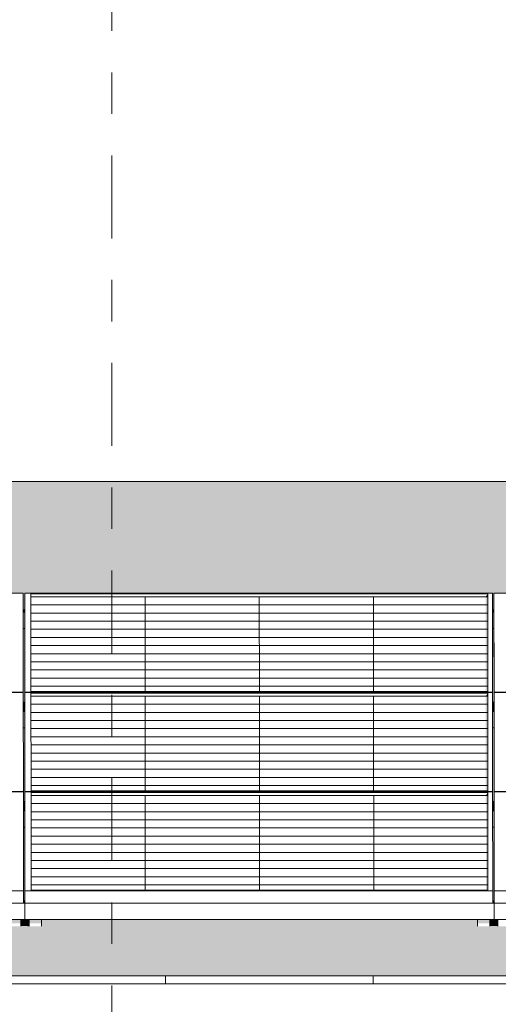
# Model space of a CAD drawing. Header units: metres. Extents: x -111 to -1, y -8 to 26.
# Tile 55 of 209: x -42.97 to -41.82, y 5.95 to 8.33. Entities that reach past the tile are written whole.
import ezdxf
from ezdxf.enums import TextEntityAlignment as Align

# ---------------------------------------------------------------- set-up
doc = ezdxf.new("R2010")
doc.units = ezdxf.units.M
doc.header["$MEASUREMENT"] = 0
doc.linetypes.add('Raster', pattern=[0.4, 0.2, -0.1, 0, -0.1])
for name, color, linetype in [('30 Dachaufbau', 7, 'Continuous'), ('70 PV-Anlage', 7, 'Continuous'), ('90 Achsraster', 7, 'Continuous'), ('94 Genehmigungsplanung Bemaßung', 7, 'Continuous')]:
    doc.layers.add(name, color=color, linetype=linetype)
doc.styles.add('ERSTELLTER_STIL_1', font='arial.ttf')
doc.styles.add('ERSTELLTER_STIL_2', font='arial.ttf')
doc.dimstyles.new('ERSTELLTER_STIL__1', dxfattribs={"dimtxt": 0.25, "dimasz": 0.19, "dimexe": 0.18, "dimexo": 0.1, "dimgap": 0, "dimtad": 1, "dimtih": 1, "dimtoh": 1, "dimzin": 0, "dimdsep": 46, "dimtxsty": 'ERSTELLTER_STIL_2', "dimblk": 'ARROWHEAD_6', "dimblk1": 'ARROWHEAD_6', "dimblk2": 'ARROWHEAD_6', "dimcen": 0.09, "dimclrd": 7, "dimclre": 7, "dimclrt": 7, "dimazin": 0, "dimtfac": 1, "dimtdec": 4, "dimtmove": 0, "dimatfit": 3, "dimfxl": 1, "dimtolj": 1, "dimtzin": 0, "dimarcsym": 0})

# ---------------------------------------------------------------- blocks, each defined once
blk = doc.blocks.new('*X3', base_point=(-27236.1321, 0))
at = {"layer": '30 Dachaufbau', "color": 7, "linetype": 'Continuous', "lineweight": 13}
for p, q in [((-42.6225, 6.0035), (-42.6225, 6.0233)), ((-42.6225, 6.0035), (-42.6225, 6.0233)), ((-42.1225, 6.0035), (-42.1225, 6.0233)), ((-42.1225, 6.0035), (-42.1225, 6.0233))]:
    blk.add_line(p, q, dxfattribs=at)
blk = doc.blocks.new('*X40', base_point=(-27236.1321, 0))
at = {"layer": '30 Dachaufbau', "linetype": 'Continuous', "lineweight": 0, "true_color": 0x000000}
blk.add_hatch(color=18, dxfattribs=at).paths.add_polyline_path([(-42.9615, 6.8599), (-42.965, 6.8599), (-42.9649, 6.6824), (-42.9614, 6.6824)])
blk = doc.blocks.new('*X41', base_point=(-27236.1321, 0))
at = {"layer": '30 Dachaufbau', "linetype": 'Continuous', "lineweight": 0, "true_color": 0x000000}
blk.add_hatch(color=18, dxfattribs=at).paths.add_polyline_path([(-42.9614, 6.6205), (-42.9649, 6.6205), (-42.9647, 6.443), (-42.9613, 6.443)])
blk = doc.blocks.new('*X42', base_point=(-27236.1321, 0))
at = {"layer": '30 Dachaufbau', "linetype": 'Continuous', "lineweight": 0, "true_color": 0x000000}
blk.add_hatch(color=18, dxfattribs=at).paths.add_polyline_path([(-42.9612, 6.3811), (-42.9647, 6.3811), (-42.9646, 6.2278), (-42.9646, 6.2036), (-42.9611, 6.2036)])
blk = doc.blocks.new('*X43', base_point=(-27236.1321, 0))
at = {"layer": '30 Dachaufbau', "linetype": 'Continuous', "lineweight": 0, "true_color": 0x000000}
blk.add_hatch(color=18, dxfattribs=at).paths.add_polyline_path([(-41.8315, 6.8599), (-41.835, 6.8599), (-41.8349, 6.6824), (-41.8314, 6.6824)])
blk = doc.blocks.new('*X44', base_point=(-27236.1321, 0))
at = {"layer": '30 Dachaufbau', "linetype": 'Continuous', "lineweight": 0, "true_color": 0x000000}
blk.add_hatch(color=18, dxfattribs=at).paths.add_polyline_path([(-41.8314, 6.6205), (-41.8349, 6.6205), (-41.8347, 6.443), (-41.8313, 6.443)])
blk = doc.blocks.new('*X45', base_point=(-27236.1321, 0))
at = {"layer": '30 Dachaufbau', "linetype": 'Continuous', "lineweight": 0, "true_color": 0x000000}
blk.add_hatch(color=18, dxfattribs=at).paths.add_polyline_path([(-41.8312, 6.3811), (-41.8347, 6.3811), (-41.8346, 6.2278), (-41.8346, 6.2036), (-41.8311, 6.2036)])
blk = doc.blocks.new('*X106', base_point=(-27236.1321, 0))
at = {"layer": '30 Dachaufbau', "linetype": 'Continuous', "lineweight": 0, "true_color": 0x000000}
h = blk.add_hatch(color=18, dxfattribs=at)
h.paths.add_polyline_path([(-58.6225, 6.0233), (-16.8411, 6.0233), (-16.8411, 7.2143), (-22.8511, 7.2143), (-22.8511, 7.0042), (-37.6511, 7.0042), (-37.6511, 7.2143), (-58.6225, 7.2143)])
h.paths.add_polyline_path([(-57.6516, 6.9157), (-57.6516, 6.9454), (-56.5251, 6.9454), (-56.525, 6.9051), (-56.5216, 6.9051), (-56.5216, 6.9157), (-56.5216, 6.9454), (-55.3951, 6.9454), (-55.395, 6.9051), (-55.3916, 6.9051), (-55.3916, 6.9157), (-55.3916, 6.9454), (-54.2651, 6.9454), (-54.265, 6.9051), (-54.2616, 6.9051), (-54.2616, 6.9157), (-54.2616, 6.9454), (-53.1351, 6.9454), (-53.135, 6.9051), (-53.1316, 6.9051), (-53.1316, 6.9157), (-53.1316, 6.9454), (-52.0051, 6.9454), (-52.005, 6.9051), (-52.0016, 6.9051), (-52.0016, 6.9157), (-52.0016, 6.9454), (-50.8751, 6.9454), (-50.875, 6.9051), (-50.8716, 6.9051), (-50.8716, 6.9157), (-50.8716, 6.9454), (-49.7451, 6.9454), (-49.745, 6.9051), (-49.7416, 6.9051), (-49.7416, 6.9157), (-49.7416, 6.9454), (-48.6151, 6.9454), (-48.615, 6.9051), (-48.6116, 6.9051), (-48.6116, 6.9157), (-48.6116, 6.9454), (-47.4851, 6.9454), (-47.485, 6.9051), (-47.4816, 6.9051), (-47.4816, 6.9157), (-47.4816, 6.9454), (-46.3551, 6.9454), (-46.355, 6.9051), (-46.3516, 6.9051), (-46.3516, 6.9157), (-46.3516, 6.9454), (-45.2251, 6.9454), (-45.225, 6.9051), (-45.2216, 6.9051), (-45.2216, 6.9157), (-45.2216, 6.9454), (-44.0951, 6.9454), (-44.095, 6.9051), (-44.0916, 6.9051), (-44.0916, 6.9157), (-44.0916, 6.9454), (-42.9651, 6.9454), (-42.965, 6.9051), (-42.9616, 6.9051), (-42.9616, 6.9157), (-42.9616, 6.9454), (-41.8351, 6.9454), (-41.835, 6.9051), (-41.8316, 6.9051), (-41.8316, 6.9157), (-41.8316, 6.9454), (-40.7051, 6.9454), (-40.705, 6.9051), (-40.7016, 6.9051), (-40.7016, 6.9157), (-40.7016, 6.9454), (-39.5751, 6.9454), (-39.575, 6.9051), (-39.5716, 6.9051), (-39.5716, 6.9157), (-39.5716, 6.9454), (-38.4451, 6.9454), (-38.445, 6.9051), (-38.4416, 6.9051), (-38.4416, 6.9157), (-38.4416, 6.9454), (-37.3151, 6.9454), (-37.315, 6.9051), (-37.3116, 6.9051), (-37.3116, 6.9157), (-37.3116, 6.9454), (-36.1851, 6.9454), (-36.185, 6.9051), (-36.1816, 6.9051), (-36.1816, 6.9157), (-36.1816, 6.9454), (-35.0551, 6.9454), (-35.055, 6.9051), (-35.0516, 6.9051), (-35.0516, 6.9157), (-35.0516, 6.9454), (-33.9251, 6.9454), (-33.925, 6.9051), (-33.9216, 6.9051), (-33.9216, 6.9157), (-33.9216, 6.9454), (-32.7951, 6.9454), (-32.795, 6.9051), (-32.7916, 6.9051), (-32.7916, 6.9058), (-32.7916, 6.9157), (-32.7916, 6.9454), (-31.6651, 6.9454), (-31.665, 6.9051), (-31.6616, 6.9051), (-31.6616, 6.9157), (-31.6616, 6.9454), (-30.5351, 6.9454), (-30.535, 6.9051), (-30.5316, 6.9051), (-30.5316, 6.9157), (-30.5316, 6.9454), (-29.4051, 6.9454), (-29.405, 6.9051), (-29.4016, 6.9051), (-29.4016, 6.9157), (-29.4016, 6.9454), (-28.2751, 6.9454), (-28.275, 6.9051), (-28.2716, 6.9051), (-28.2716, 6.9157), (-28.2716, 6.9454), (-27.1451, 6.9454), (-27.145, 6.9051), (-27.1416, 6.9051), (-27.1416, 6.9157), (-27.1416, 6.9454), (-26.0151, 6.9454), (-26.015, 6.9051), (-26.0116, 6.9051), (-26.0116, 6.9157), (-26.0116, 6.9454), (-24.8851, 6.9454), (-24.885, 6.9051), (-24.8816, 6.9051), (-24.8816, 6.9157), (-24.8816, 6.9454), (-23.7551, 6.9454), (-23.755, 6.9051), (-23.7516, 6.9051), (-23.7516, 6.9157), (-23.7516, 6.9454), (-22.6251, 6.9454), (-22.625, 6.9051), (-22.6216, 6.9051), (-22.6216, 6.9157), (-22.6216, 6.9454), (-21.4951, 6.9454), (-21.495, 6.9051), (-21.4916, 6.9051), (-21.4916, 6.9157), (-21.4916, 6.9454), (-20.3651, 6.9454), (-20.365, 6.9051), (-20.3616, 6.9051), (-20.3616, 6.9157), (-20.3616, 6.9454), (-19.2351, 6.9454), (-19.235, 6.9051), (-19.2316, 6.9051), (-19.2316, 6.9157), (-19.2316, 6.9454), (-18.1051, 6.9454), (-18.105, 6.9051), (-18.1016, 6.9051), (-18.1016, 6.8995), (-18.1016, 6.8599), (-18.105, 6.8599), (-18.1049, 6.6824), (-18.1014, 6.6824), (-18.1014, 6.6768), (-18.1014, 6.6657), (-18.1014, 6.6601), (-18.1014, 6.6205), (-18.1049, 6.6205), (-18.1047, 6.443), (-18.1013, 6.443), (-18.1012, 6.4374), (-18.1012, 6.4263), (-18.1012, 6.4207), (-18.1012, 6.3811), (-18.1047, 6.3811), (-18.1046, 6.2278), (-18.1046, 6.2036), (-18.1011, 6.2036), (-18.1011, 6.1981), (-18.1011, 6.1584), (-18.1111, 6.1584), (-18.1111, 6.1427), (-18.1411, 6.1427), (-18.1411, 6.1469), (-18.1411, 6.1584), (-19.1911, 6.1584), (-19.1911, 6.1427), (-19.2211, 6.1427), (-19.2211, 6.1469), (-19.2211, 6.1584), (-19.2411, 6.1584), (-19.2411, 6.1427), (-19.2711, 6.1427), (-19.2711, 6.1469), (-19.2711, 6.1584), (-20.3211, 6.1584), (-20.3211, 6.1427), (-20.3511, 6.1427), (-20.3511, 6.1469), (-20.3511, 6.1584), (-20.3711, 6.1584), (-20.3711, 6.1427), (-20.4011, 6.1427), (-20.4011, 6.1469), (-20.4011, 6.1584), (-21.4511, 6.1584), (-21.4511, 6.1427), (-21.4811, 6.1427), (-21.4811, 6.1469), (-21.4811, 6.1584), (-21.5011, 6.1584), (-21.5011, 6.1427), (-21.5311, 6.1427), (-21.5311, 6.1469), (-21.5311, 6.1584), (-22.5811, 6.1584), (-22.5811, 6.1427), (-22.6111, 6.1427), (-22.6111, 6.1468), (-22.6111, 6.1584), (-22.6311, 6.1584), (-22.6311, 6.1427), (-22.6611, 6.1427), (-22.6611, 6.1469), (-22.6611, 6.1584), (-23.7111, 6.1584), (-23.7111, 6.1427), (-23.7411, 6.1427), (-23.7411, 6.1468), (-23.7411, 6.1584), (-23.7611, 6.1584), (-23.7611, 6.1427), (-23.7911, 6.1427), (-23.7911, 6.1468), (-23.7911, 6.1584), (-24.8411, 6.1584), (-24.8411, 6.1426), (-24.8711, 6.1426), (-24.8711, 6.1468), (-24.8711, 6.1584), (-24.8911, 6.1584), (-24.8911, 6.1426), (-24.9211, 6.1426), (-24.9211, 6.1468), (-24.9211, 6.1584), (-25.9711, 6.1584), (-25.9711, 6.1426), (-26.0011, 6.1426), (-26.0011, 6.1468), (-26.0011, 6.1584), (-26.0211, 6.1584), (-26.0211, 6.1426), (-26.0511, 6.1426), (-26.0511, 6.1468), (-26.0511, 6.1584), (-27.1011, 6.1584), (-27.1011, 6.1426), (-27.1311, 6.1426), (-27.1311, 6.1468), (-27.1311, 6.1584), (-27.1511, 6.1584), (-27.1511, 6.1426), (-27.1811, 6.1426), (-27.1811, 6.1468), (-27.1811, 6.1584), (-28.2311, 6.1584), (-28.2311, 6.1426), (-28.2611, 6.1426), (-28.2611, 6.1468), (-28.2611, 6.1584), (-28.2811, 6.1584), (-28.2811, 6.1426), (-28.3111, 6.1426), (-28.3111, 6.1468), (-28.3111, 6.1584), (-29.3611, 6.1584), (-29.3611, 6.1426), (-29.3911, 6.1426), (-29.3911, 6.1468), (-29.3911, 6.1584), (-29.4111, 6.1584), (-29.4111, 6.1426), (-29.4411, 6.1426), (-29.4411, 6.1467), (-29.4411, 6.1584), (-30.4911, 6.1584), (-30.4911, 6.1426), (-30.5211, 6.1426), (-30.5211, 6.1467), (-30.5211, 6.1584), (-30.5411, 6.1584), (-30.5411, 6.1426), (-30.5711, 6.1426), (-30.5711, 6.1467), (-30.5711, 6.1584), (-31.6211, 6.1584), (-31.6211, 6.1426), (-31.6511, 6.1426), (-31.6511, 6.1467), (-31.6511, 6.1584), (-31.6711, 6.1584), (-31.6711, 6.1426), (-31.7011, 6.1426), (-31.7011, 6.1467), (-31.7011, 6.1584), (-32.7511, 6.1584), (-32.7511, 6.1425), (-32.7811, 6.1425), (-32.7811, 6.1467), (-32.7811, 6.1584), (-32.8011, 6.1584), (-32.8011, 6.1425), (-32.8311, 6.1425), (-32.8311, 6.1467), (-32.8311, 6.1584), (-33.8811, 6.1584), (-33.8811, 6.1425), (-33.9111, 6.1425), (-33.9111, 6.1467), (-33.9111, 6.1584), (-33.9311, 6.1584), (-33.9311, 6.1425), (-33.9611, 6.1425), (-33.9611, 6.1467), (-33.9611, 6.1584), (-35.0111, 6.1584), (-35.0111, 6.1425), (-35.0411, 6.1425), (-35.0411, 6.1467), (-35.0411, 6.1584), (-35.0611, 6.1584), (-35.0611, 6.1425), (-35.0911, 6.1425), (-35.0911, 6.1467), (-35.0911, 6.1584), (-36.1411, 6.1584), (-36.1411, 6.1425), (-36.1711, 6.1425), (-36.1711, 6.1467), (-36.1711, 6.1584), (-36.1911, 6.1584), (-36.1911, 6.1425), (-36.2211, 6.1425), (-36.2211, 6.1466), (-36.2211, 6.1584), (-37.2711, 6.1584), (-37.2711, 6.1425), (-37.3011, 6.1425), (-37.3011, 6.1467), (-37.3011, 6.1584), (-37.3211, 6.1584), (-37.3211, 6.1425), (-37.3511, 6.1425), (-37.3511, 6.1466), (-37.3511, 6.1584), (-38.4011, 6.1584), (-38.4011, 6.1425), (-38.4311, 6.1425), (-38.4311, 6.1466), (-38.4311, 6.1584), (-38.4511, 6.1584), (-38.4511, 6.1425), (-38.4811, 6.1425), (-38.4811, 6.1466), (-38.4811, 6.1584), (-39.5311, 6.1584), (-39.5311, 6.1424), (-39.5611, 6.1424), (-39.5611, 6.1466), (-39.5611, 6.1584), (-39.5811, 6.1584), (-39.5811, 6.1424), (-39.6111, 6.1424), (-39.6111, 6.1466), (-39.6111, 6.1584), (-40.6611, 6.1584), (-40.6611, 6.1424), (-40.6911, 6.1424), (-40.6911, 6.1466), (-40.6911, 6.1584), (-40.7111, 6.1584), (-40.7111, 6.1424), (-40.7411, 6.1424), (-40.7411, 6.1466), (-40.7411, 6.1584), (-41.7911, 6.1584), (-41.7911, 6.1424), (-41.8211, 6.1424), (-41.8211, 6.1466), (-41.8211, 6.1584), (-41.8411, 6.1584), (-41.8411, 6.1424), (-41.8711, 6.1424), (-41.8711, 6.1466), (-41.8711, 6.1584), (-42.9211, 6.1584), (-42.9211, 6.1424), (-42.9511, 6.1424), (-42.9511, 6.1466), (-42.9511, 6.1584), (-42.9711, 6.1584), (-42.9711, 6.1424), (-43.0011, 6.1424), (-43.0011, 6.1466), (-43.0011, 6.1584), (-44.0511, 6.1584), (-44.0511, 6.1424), (-44.0811, 6.1424), (-44.0811, 6.1466), (-44.0811, 6.1584), (-44.1011, 6.1584), (-44.1011, 6.1424), (-44.1311, 6.1424), (-44.1311, 6.1466), (-44.1311, 6.1584), (-45.1811, 6.1584), (-45.1811, 6.1424), (-45.2111, 6.1424), (-45.2111, 6.1465), (-45.2111, 6.1584), (-45.2311, 6.1584), (-45.2311, 6.1424), (-45.2611, 6.1424), (-45.2611, 6.1465), (-45.2611, 6.1584), (-46.3111, 6.1584), (-46.3111, 6.1424), (-46.3411, 6.1424), (-46.3411, 6.1465), (-46.3411, 6.1584), (-46.3611, 6.1584), (-46.3611, 6.1424), (-46.3911, 6.1424), (-46.3911, 6.1465), (-46.3911, 6.1584), (-47.4411, 6.1584), (-47.4411, 6.1423), (-47.4711, 6.1423), (-47.4711, 6.1465), (-47.4711, 6.1584), (-47.4911, 6.1584), (-47.4911, 6.1423), (-47.5211, 6.1423), (-47.5211, 6.1465), (-47.5211, 6.1584), (-48.5711, 6.1584), (-48.5711, 6.1423), (-48.6011, 6.1423), (-48.6011, 6.1465), (-48.6011, 6.1584), (-48.6211, 6.1584), (-48.6211, 6.1423), (-48.6511, 6.1423), (-48.6511, 6.1465), (-48.6511, 6.1584), (-49.7011, 6.1584), (-49.7011, 6.1423), (-49.7311, 6.1423), (-49.7311, 6.1465), (-49.7311, 6.1584), (-49.7511, 6.1584), (-49.7511, 6.1423), (-49.7811, 6.1423), (-49.7811, 6.1465), (-49.7811, 6.1584), (-50.8311, 6.1584), (-50.8311, 6.1423), (-50.8611, 6.1423), (-50.8611, 6.1465), (-50.8611, 6.1584), (-50.8811, 6.1584), (-50.8811, 6.1423), (-50.9111, 6.1423), (-50.9111, 6.1465), (-50.9111, 6.1584), (-51.9611, 6.1584), (-51.9611, 6.1423), (-51.9911, 6.1423), (-51.9911, 6.1465), (-51.9911, 6.1584), (-52.0111, 6.1584), (-52.0111, 6.1423), (-52.0411, 6.1423), (-52.0411, 6.1465), (-52.0411, 6.1584), (-53.0911, 6.1584), (-53.0911, 6.1423), (-53.1211, 6.1423), (-53.1211, 6.1464), (-53.1211, 6.1584), (-53.1411, 6.1584), (-53.1411, 6.1423), (-53.1711, 6.1423), (-53.1711, 6.1464), (-53.1711, 6.1584), (-54.2211, 6.1584), (-54.2211, 6.1423), (-54.2511, 6.1423), (-54.2511, 6.1464), (-54.2511, 6.1584), (-54.2711, 6.1584), (-54.2711, 6.1423), (-54.3011, 6.1423), (-54.3011, 6.1464), (-54.3011, 6.1584), (-55.3511, 6.1584), (-55.3511, 6.1422), (-55.3811, 6.1422), (-55.3811, 6.1464), (-55.3811, 6.1584), (-55.4011, 6.1584), (-55.4011, 6.1422), (-55.4311, 6.1422), (-55.4311, 6.1464), (-55.4311, 6.1584), (-56.4811, 6.1584), (-56.4811, 6.1422), (-56.5111, 6.1422), (-56.5111, 6.1464), (-56.5111, 6.1584), (-56.5311, 6.1584), (-56.5311, 6.1422), (-56.5611, 6.1422), (-56.5611, 6.1464), (-56.5611, 6.1584), (-57.6111, 6.1584), (-57.6111, 6.1422), (-57.6411, 6.1422), (-57.6411, 6.1464), (-57.6411, 6.1584), (-57.6511, 6.1584), (-57.6511, 6.164), (-57.6511, 6.2036), (-57.6512, 6.3811), (-57.6512, 6.3811), (-57.6512, 6.3867), (-57.6512, 6.3978), (-57.6513, 6.4034), (-57.6513, 6.4421), (-57.6514, 6.6205), (-57.6514, 6.6205), (-57.6514, 6.6261), (-57.6514, 6.6372), (-57.6514, 6.6428), (-57.6514, 6.6824), (-57.6515, 6.8599), (-57.6516, 6.8599), (-57.6516, 6.8654), (-57.6516, 6.905)], flags=0)
blk = doc.blocks.new('*D120', base_point=(-27236.1321, 0))
at = {"layer": '94 Genehmigungsplanung Bemaßung', "color": 7, "linetype": 'Continuous', "lineweight": 13}
for p, q in [((-58.1625, 9.3843), (-58.1625, 9.7593)), ((-17.3411, 9.3843), (-17.3411, 9.7593)), ((-58.0625, 9.6718), (-58.2625, 9.4718)), ((-17.2411, 9.6718), (-17.4411, 9.4718)), ((-58.3125, 9.5718), (-58.1625, 9.5718)), ((-58.1625, 9.5718), (-17.3411, 9.5718))]:
    blk.add_line(p, q, dxfattribs=at)
at = {"layer": '94 Genehmigungsplanung Bemaßung', "color": 7, "lineweight": 13, "insert": (-38.1808, 9.6218), "char_height": 0.25, "attachment_point": 7, "style": 'ERSTELLTER_STIL_2'}
blk.add_mtext('\\A1;{\\pql;\\fArial|b0|i0|c0|p0;\\W1.000000;40,82}', dxfattribs=at)
blk = doc.blocks.new('ARROWHEAD_6')
at = {"color": 0, "linetype": 'Continuous', "lineweight": 0}
for p, q in [((-0.5, -0.5), (0.5, 0.5)), ((0, 0), (-1, 0))]:
    blk.add_line(p, q, dxfattribs=at)
blk = doc.blocks.new('Standard-Rastermarker[17]_1', base_point=(-42.7515, 10))
at = {"layer": '90 Achsraster', "color": 14, "linetype": 'Raster', "lineweight": 18, "true_color": 0xa80000}
blk.add_line((-42.7515, 9), (-42.7515, -1), dxfattribs=at)
at = {"layer": '90 Achsraster', "color": 14, "lineweight": 18, "true_color": 0xa80000, "style": 'ERSTELLTER_STIL_1'}
for tag, p in [('AC_MarkerText_1_0', (-42.7515, 10.5)), ('AC_MarkerText_1_1', (-42.7515, -2.2))]:
    blk.add_attdef(tag, text='', height=0.3, rotation=360, dxfattribs=at).set_placement(p, align=Align.TOP_CENTER)

msp = doc.modelspace()

# ---------------------------------------------------------------- hatches: boundary and pattern name
at = {"layer": '30 Dachaufbau', "linetype": 'Continuous', "lineweight": 0, "true_color": 0x000000}
for points in [[(-42.9615, 6.8599), (-42.965, 6.8599), (-42.9649, 6.6824), (-42.9614, 6.6824)], [(-41.8315, 6.8599), (-41.835, 6.8599), (-41.8349, 6.6824), (-41.8314, 6.6824)], [(-42.9614, 6.6205), (-42.9649, 6.6205), (-42.9647, 6.443), (-42.9613, 6.443)], [(-41.8314, 6.6205), (-41.8349, 6.6205), (-41.8347, 6.443), (-41.8313, 6.443)], [(-42.9612, 6.3811), (-42.9647, 6.3811), (-42.9646, 6.2278), (-42.9646, 6.2036), (-42.9611, 6.2036)], [(-41.8312, 6.3811), (-41.8347, 6.3811), (-41.8346, 6.2278), (-41.8346, 6.2036), (-41.8311, 6.2036)], [(-42.9711, 6.1429), (-42.9558, 6.1429), (-42.9511, 6.1424), (-42.9511, 6.1466), (-42.9511, 6.1584), (-42.9711, 6.1584)], [(-42.9211, 6.1584), (-42.9211, 6.1429), (-41.8758, 6.1429), (-41.8711, 6.1424), (-41.8711, 6.1466), (-41.8711, 6.1584)], [(-41.8411, 6.1584), (-41.8411, 6.1429), (-41.8258, 6.1429), (-41.8211, 6.1424), (-41.8211, 6.1466), (-41.8211, 6.1584)]]:
    msp.add_hatch(color=18, dxfattribs=at).paths.add_polyline_path(points)
at = {"layer": '70 PV-Anlage', "linetype": 'Continuous', "lineweight": 0, "true_color": 0x000000}
for points in [[(-42.9616, 6.9454), (-42.9616, 6.9157), (-42.9614, 6.6768), (-42.9614, 6.7065)], [(-41.8514, 6.9364), (-41.8466, 6.9364), (-41.8466, 6.9438)], [(-41.8514, 6.9364), (-41.8513, 6.7086), (-41.8464, 6.7086), (-41.8466, 6.9364)], [(-41.8466, 6.9438), (-41.8466, 6.9364), (-41.8464, 6.7086)], [(-41.8316, 6.9454), (-41.8316, 6.9157), (-41.8314, 6.6768), (-41.8314, 6.7065)], [(-42.965, 6.9051), (-42.965, 6.8995), (-42.9616, 6.8995), (-42.9616, 6.9051)], [(-42.9616, 6.8654), (-42.9616, 6.8599), (-42.9616, 6.8995), (-42.9616, 6.9051)], [(-41.8316, 6.9051), (-41.835, 6.9051), (-41.835, 6.8995), (-41.8316, 6.8995)], [(-41.8316, 6.8654), (-41.8316, 6.8599), (-41.8316, 6.8995), (-41.8316, 6.9051)], [(-42.965, 6.8995), (-42.965, 6.8599), (-42.9616, 6.8599), (-42.9616, 6.8654), (-42.9616, 6.8995)], [(-42.9616, 6.8995), (-42.9616, 6.8599), (-42.9615, 6.8599)], [(-41.835, 6.8995), (-41.835, 6.8599), (-41.8316, 6.8599), (-41.8316, 6.8654), (-41.8316, 6.8995)], [(-41.8316, 6.8995), (-41.8316, 6.8599), (-41.8315, 6.8599)], [(-42.9614, 6.706), (-42.9614, 6.6763), (-42.9612, 6.4374), (-42.9612, 6.4671)], [(-41.8513, 6.697), (-41.8464, 6.697), (-41.8464, 6.7044)], [(-41.8511, 6.4692), (-41.8463, 6.4692), (-41.8464, 6.697), (-41.8513, 6.697)], [(-41.8464, 6.6963), (-41.8462, 6.4692), (-41.8464, 6.7038)], [(-41.8314, 6.6763), (-41.8312, 6.4374), (-41.8312, 6.4671), (-41.8314, 6.706)], [(-42.9614, 6.6824), (-42.9649, 6.6824), (-42.9649, 6.6768), (-42.9614, 6.6768)], [(-42.9649, 6.6768), (-42.9649, 6.6657), (-42.9614, 6.6657), (-42.9614, 6.6768)], [(-41.8349, 6.6824), (-41.8349, 6.6768), (-41.8314, 6.6768), (-41.8314, 6.6824)], [(-41.8314, 6.6768), (-41.8349, 6.6768), (-41.8349, 6.6657), (-41.8314, 6.6657)], [(-42.9614, 6.6657), (-42.9649, 6.6657), (-42.9649, 6.6601), (-42.9614, 6.6601)], [(-42.9649, 6.6601), (-42.9649, 6.6205), (-42.9614, 6.6205), (-42.9614, 6.6261), (-42.9614, 6.6601)], [(-42.9614, 6.6261), (-42.9614, 6.6205), (-42.9614, 6.6601), (-42.9614, 6.6657)], [(-42.9614, 6.6601), (-42.9614, 6.6205), (-42.9614, 6.6205)], [(-41.8349, 6.6657), (-41.8349, 6.6601), (-41.8314, 6.6601), (-41.8314, 6.6657)], [(-41.8349, 6.6601), (-41.8349, 6.6205), (-41.8314, 6.6205), (-41.8314, 6.6261), (-41.8314, 6.6601)], [(-41.8314, 6.6261), (-41.8314, 6.6205), (-41.8314, 6.6601), (-41.8314, 6.6657)], [(-41.8314, 6.6601), (-41.8314, 6.6205), (-41.8314, 6.6205)], [(-42.9612, 6.4369), (-42.9611, 6.1985), (-42.9611, 6.2288), (-42.9612, 6.4667)], [(-41.8511, 6.4576), (-41.8462, 6.4576), (-41.8462, 6.4651)], [(-41.851, 6.2298), (-41.8461, 6.2298), (-41.8462, 6.4576), (-41.8511, 6.4576)], [(-41.8462, 6.4568), (-41.8461, 6.2298), (-41.8462, 6.4644)], [(-41.8312, 6.4369), (-41.8311, 6.1985), (-41.8311, 6.2288), (-41.8312, 6.4667)], [(-42.9613, 6.443), (-42.9647, 6.443), (-42.9647, 6.4374), (-42.9613, 6.4374)], [(-42.9647, 6.4374), (-42.9647, 6.4263), (-42.9612, 6.4263), (-42.9612, 6.4374)], [(-41.8347, 6.443), (-41.8347, 6.4374), (-41.8313, 6.4374), (-41.8313, 6.443)], [(-41.8347, 6.4374), (-41.8347, 6.4263), (-41.8312, 6.4263), (-41.8312, 6.4374)], [(-42.9647, 6.4263), (-42.9647, 6.4207), (-42.9612, 6.4207), (-42.9612, 6.4263)], [(-42.9647, 6.4207), (-42.9647, 6.3811), (-42.9612, 6.3811), (-42.9612, 6.3867), (-42.9612, 6.4207)], [(-42.9612, 6.3867), (-42.9612, 6.3811), (-42.9612, 6.4207), (-42.9612, 6.4263)], [(-42.9612, 6.4207), (-42.9612, 6.3811), (-42.9612, 6.3811)], [(-41.8312, 6.4263), (-41.8347, 6.4263), (-41.8347, 6.4207), (-41.8312, 6.4207)], [(-41.8347, 6.4207), (-41.8347, 6.3811), (-41.8312, 6.3811), (-41.8312, 6.3867), (-41.8312, 6.4207)], [(-41.8312, 6.3867), (-41.8312, 6.3811), (-41.8312, 6.4207), (-41.8312, 6.4263)], [(-41.8312, 6.4207), (-41.8312, 6.3811), (-41.8312, 6.3811)], [(-42.9646, 6.1984), (-42.9611, 6.1981), (-42.9611, 6.1985), (-42.9611, 6.2036), (-42.9646, 6.2036)], [(-41.8346, 6.1984), (-41.8311, 6.1981), (-41.8311, 6.1985), (-41.8311, 6.2036), (-41.8346, 6.2036)], [(-42.9711, 6.1584), (-43.0011, 6.1584), (-43.0011, 6.1495), (-42.9711, 6.1495)], [(-42.9511, 6.1466), (-42.9511, 6.1424), (-42.9511, 6.1584)], [(-42.9211, 6.1584), (-42.9511, 6.1584), (-42.9511, 6.1495), (-42.9211, 6.1495)], [(-41.8711, 6.1584), (-41.8711, 6.1466), (-41.8711, 6.1424)], [(-41.8411, 6.1584), (-41.8711, 6.1584), (-41.8711, 6.1495), (-41.8411, 6.1495)], [(-41.8211, 6.1466), (-41.8211, 6.1424), (-41.8211, 6.1584)]]:
    msp.add_hatch(color=18, dxfattribs=at).paths.add_polyline_path(points)

# ---------------------------------------------------------------- linework, layer by layer
at = {"layer": '30 Dachaufbau', "color": 7, "linetype": 'Continuous', "lineweight": 13}
for p, q in [((-37.6511, 7.2143), (-58.6225, 7.2143)), ((-58.6225, 6.0233), (-16.8411, 6.0233)), ((-16.8411, 6.0035), (-58.6225, 6.0035))]:
    msp.add_line(p, q, dxfattribs=at)
at = {"layer": '70 PV-Anlage', "color": 7, "linetype": 'Continuous', "lineweight": 13}
for p, q in [((-42.9651, 6.9454), (-44.0916, 6.9454)), ((-42.9649, 6.7065), (-42.9651, 6.9454)), ((-41.8351, 6.9454), (-42.9616, 6.9454)), ((-42.9616, 6.9454), (-42.9614, 6.7065)), ((-42.9616, 6.9157), (-42.9616, 6.9454)), ((-42.9464, 6.7086), (-42.9466, 6.9438)), ((-42.9466, 6.9438), (-41.8466, 6.9438)), ((-41.8466, 6.9364), (-42.9466, 6.9364)), ((-42.6716, 6.9364), (-42.6716, 6.9365)), ((-42.6714, 6.7086), (-42.6716, 6.9364)), ((-42.3966, 6.9364), (-42.3966, 6.9365)), ((-42.3964, 6.7086), (-42.3966, 6.9364)), ((-42.1216, 6.9364), (-42.1216, 6.9365)), ((-42.1214, 6.7086), (-42.1216, 6.9364)), ((-41.8466, 6.9438), (-41.8464, 6.7086)), ((-41.8466, 6.9364), (-41.8466, 6.9438)), ((-41.8349, 6.7065), (-41.8351, 6.9454)), ((-40.7051, 6.9454), (-41.8316, 6.9454)), ((-41.8316, 6.9454), (-41.8314, 6.7065)), ((-41.8316, 6.9157), (-41.8316, 6.9454)), ((-42.9616, 6.9051), (-42.965, 6.9051)), ((-42.9616, 6.9157), (-42.9616, 6.9051)), ((-42.9616, 6.9051), (-42.9616, 6.8995)), ((-42.9466, 6.9169), (-41.8466, 6.9169)), ((-41.8316, 6.9051), (-41.835, 6.9051)), ((-41.8316, 6.9157), (-41.8316, 6.9051)), ((-41.8316, 6.9051), (-41.8316, 6.8995)), ((-42.965, 6.8995), (-42.9616, 6.8995)), ((-42.9616, 6.8599), (-42.9616, 6.8995)), ((-42.9616, 6.8995), (-42.9614, 6.6824)), ((-42.9465, 6.8973), (-41.8465, 6.8973)), ((-41.835, 6.8995), (-41.8316, 6.8995)), ((-41.8316, 6.8599), (-41.8316, 6.8995)), ((-41.8316, 6.8995), (-41.8314, 6.6824)), ((-42.965, 6.8599), (-42.9616, 6.8599)), ((-42.9465, 6.8777), (-41.8465, 6.8777)), ((-42.9465, 6.8581), (-41.8465, 6.8581)), ((-41.835, 6.8599), (-41.8316, 6.8599)), ((-42.9465, 6.8385), (-41.8465, 6.8385)), ((-42.9465, 6.8189), (-41.8465, 6.8189)), ((-42.9465, 6.7993), (-41.8465, 6.7993)), ((-42.9465, 6.7797), (-41.8465, 6.7797)), ((-42.9464, 6.7601), (-41.8465, 6.7601)), ((-42.9464, 6.7405), (-41.8464, 6.7405)), ((-42.9464, 6.7209), (-41.8464, 6.7209)), ((-44.0914, 6.7065), (-42.9649, 6.7065)), ((-42.9649, 6.706), (-44.0914, 6.706)), ((-42.9649, 6.706), (-42.9649, 6.7065)), ((-42.9647, 6.4671), (-42.9649, 6.706)), ((-42.9614, 6.7065), (-41.8349, 6.7065)), ((-42.9614, 6.706), (-42.9614, 6.7065)), ((-41.8349, 6.706), (-42.9614, 6.706)), ((-42.9614, 6.706), (-42.9612, 6.4671)), ((-42.9614, 6.6763), (-42.9614, 6.706)), ((-41.8464, 6.7086), (-42.9464, 6.7086)), ((-42.9462, 6.4692), (-42.9464, 6.7044)), ((-42.9464, 6.7044), (-41.8464, 6.7044)), ((-41.8464, 6.697), (-42.9464, 6.697)), ((-42.6714, 6.697), (-42.6714, 6.6971)), ((-42.6713, 6.4692), (-42.6714, 6.697)), ((-42.3964, 6.697), (-42.3964, 6.6971)), ((-42.3963, 6.4692), (-42.3964, 6.697)), ((-42.1214, 6.697), (-42.1214, 6.6971)), ((-42.1213, 6.4692), (-42.1214, 6.697)), ((-41.8464, 6.7044), (-41.8462, 6.4692)), ((-41.8464, 6.697), (-41.8464, 6.7044)), ((-41.8349, 6.706), (-41.8349, 6.7065)), ((-41.8347, 6.4671), (-41.8349, 6.706)), ((-41.8314, 6.7065), (-40.7049, 6.7065)), ((-41.8314, 6.706), (-41.8314, 6.7065)), ((-40.7049, 6.706), (-41.8314, 6.706)), ((-41.8314, 6.706), (-41.8312, 6.4671)), ((-41.8314, 6.6763), (-41.8314, 6.706)), ((-42.9614, 6.6824), (-42.9649, 6.6824)), ((-42.9649, 6.6768), (-42.9614, 6.6768)), ((-42.9614, 6.6768), (-42.9614, 6.6824)), ((-42.9614, 6.6763), (-42.9614, 6.6657)), ((-42.9464, 6.6775), (-41.8464, 6.6775)), ((-41.8314, 6.6824), (-41.8349, 6.6824)), ((-41.8349, 6.6768), (-41.8314, 6.6768)), ((-41.8314, 6.6768), (-41.8314, 6.6824)), ((-41.8314, 6.6763), (-41.8314, 6.6657)), ((-42.9614, 6.6657), (-42.9649, 6.6657)), ((-42.9649, 6.6601), (-42.9614, 6.6601)), ((-42.9614, 6.6657), (-42.9614, 6.6601)), ((-42.9614, 6.6205), (-42.9614, 6.6601)), ((-42.9614, 6.6601), (-42.9613, 6.443)), ((-42.9464, 6.6579), (-41.8464, 6.6579)), ((-41.8314, 6.6657), (-41.8349, 6.6657)), ((-41.8349, 6.6601), (-41.8314, 6.6601)), ((-41.8314, 6.6657), (-41.8314, 6.6601)), ((-41.8314, 6.6205), (-41.8314, 6.6601)), ((-41.8314, 6.6601), (-41.8313, 6.443)), ((-42.9649, 6.6205), (-42.9614, 6.6205)), ((-42.9464, 6.6383), (-41.8464, 6.6383)), ((-41.8349, 6.6205), (-41.8314, 6.6205)), ((-42.9464, 6.6187), (-41.8464, 6.6187)), ((-42.9463, 6.5991), (-41.8463, 6.5991)), ((-42.9463, 6.5795), (-41.8463, 6.5795)), ((-42.9463, 6.5599), (-41.8463, 6.5599)), ((-42.9463, 6.5403), (-41.8463, 6.5403)), ((-42.9463, 6.5207), (-41.8463, 6.5207)), ((-42.9463, 6.5011), (-41.8463, 6.5011)), ((-42.9463, 6.4815), (-41.8463, 6.4815)), ((-44.0912, 6.4671), (-42.9647, 6.4671)), ((-42.9647, 6.4667), (-44.0912, 6.4667)), ((-42.9647, 6.4667), (-42.9647, 6.4671)), ((-42.9646, 6.2278), (-42.9647, 6.4667)), ((-42.9612, 6.4671), (-41.8347, 6.4671)), ((-42.9612, 6.4667), (-42.9612, 6.4671)), ((-41.8347, 6.4667), (-42.9612, 6.4667)), ((-42.9612, 6.4667), (-42.9611, 6.2278)), ((-42.9612, 6.4369), (-42.9612, 6.4667)), ((-41.8462, 6.4692), (-42.9462, 6.4692)), ((-42.9461, 6.2298), (-42.9462, 6.4651)), ((-42.9462, 6.4651), (-41.8462, 6.4651)), ((-41.8462, 6.4576), (-42.9462, 6.4576)), ((-42.6712, 6.4576), (-42.6712, 6.4577)), ((-42.6711, 6.2298), (-42.6712, 6.4576)), ((-42.3962, 6.4576), (-42.3962, 6.4577)), ((-42.3961, 6.2298), (-42.3962, 6.4576)), ((-42.1212, 6.4576), (-42.1212, 6.4577)), ((-42.1211, 6.2298), (-42.1212, 6.4576)), ((-41.8462, 6.4651), (-41.8461, 6.2298)), ((-41.8462, 6.4576), (-41.8462, 6.4651)), ((-41.8347, 6.4667), (-41.8347, 6.4671)), ((-41.8346, 6.2278), (-41.8347, 6.4667)), ((-41.8312, 6.4671), (-40.7047, 6.4671)), ((-41.8312, 6.4667), (-41.8312, 6.4671)), ((-40.7047, 6.4667), (-41.8312, 6.4667)), ((-41.8312, 6.4667), (-41.8311, 6.2278)), ((-41.8312, 6.4369), (-41.8312, 6.4667)), ((-42.9613, 6.443), (-42.9647, 6.443)), ((-42.9647, 6.4374), (-42.9612, 6.4374)), ((-42.9612, 6.4374), (-42.9613, 6.443)), ((-42.9612, 6.4369), (-42.9612, 6.4263)), ((-42.9462, 6.4381), (-41.8462, 6.4381)), ((-41.8313, 6.443), (-41.8347, 6.443)), ((-41.8347, 6.4374), (-41.8312, 6.4374)), ((-41.8312, 6.4374), (-41.8313, 6.443)), ((-41.8312, 6.4369), (-41.8312, 6.4263)), ((-42.9612, 6.4263), (-42.9647, 6.4263)), ((-42.9647, 6.4207), (-42.9612, 6.4207)), ((-42.9612, 6.4263), (-42.9612, 6.4207)), ((-42.9612, 6.3811), (-42.9612, 6.4207)), ((-42.9612, 6.4207), (-42.9611, 6.2036)), ((-42.9462, 6.4185), (-41.8462, 6.4185)), ((-41.8312, 6.4263), (-41.8347, 6.4263)), ((-41.8347, 6.4207), (-41.8312, 6.4207)), ((-41.8312, 6.4263), (-41.8312, 6.4207)), ((-41.8312, 6.3811), (-41.8312, 6.4207)), ((-41.8312, 6.4207), (-41.8311, 6.2036)), ((-42.9462, 6.3989), (-41.8462, 6.3989)), ((-42.9647, 6.3811), (-42.9612, 6.3811)), ((-42.9462, 6.3793), (-41.8462, 6.3793)), ((-42.9462, 6.3597), (-41.8462, 6.3597)), ((-41.8347, 6.3811), (-41.8312, 6.3811)), ((-42.9462, 6.3401), (-41.8462, 6.3401)), ((-42.9461, 6.3205), (-41.8462, 6.3205)), ((-42.9461, 6.3009), (-41.8461, 6.3009)), ((-42.9461, 6.2813), (-41.8461, 6.2813)), ((-42.9461, 6.2617), (-41.8461, 6.2617)), ((-42.9461, 6.2421), (-41.8461, 6.2421)), ((-44.0911, 6.2278), (-42.9646, 6.2278)), ((-42.9646, 6.1981), (-42.9646, 6.2278)), ((-42.9611, 6.2278), (-41.8346, 6.2278)), ((-42.9611, 6.2036), (-42.9611, 6.2278)), ((-41.8461, 6.2298), (-42.9461, 6.2298)), ((-41.8346, 6.1981), (-41.8346, 6.2278)), ((-41.8311, 6.2278), (-40.7046, 6.2278)), ((-41.8311, 6.2036), (-41.8311, 6.2278)), ((-44.0911, 6.1981), (-42.9611, 6.1981)), ((-42.9611, 6.2036), (-42.9646, 6.2036)), ((-42.9611, 6.1981), (-42.9611, 6.2036)), ((-42.9611, 6.1584), (-42.9611, 6.1981)), ((-42.9611, 6.1981), (-41.8311, 6.1981)), ((-41.8311, 6.2036), (-41.8346, 6.2036)), ((-41.8311, 6.1981), (-41.8311, 6.2036)), ((-41.8311, 6.1584), (-41.8311, 6.1981)), ((-41.8311, 6.1981), (-40.7011, 6.1981)), ((-44.0911, 6.1584), (-42.9611, 6.1584)), ((-42.9711, 6.1584), (-42.9711, 6.1424)), ((-42.9611, 6.1584), (-41.8311, 6.1584)), ((-42.9511, 6.1584), (-42.9511, 6.1424)), ((-42.9211, 6.1584), (-42.9211, 6.1424)), ((-41.8711, 6.1584), (-41.8711, 6.1424)), ((-41.8411, 6.1584), (-41.8411, 6.1424)), ((-41.8311, 6.1584), (-40.7011, 6.1584))]:
    msp.add_line(p, q, dxfattribs=at)

# ---------------------------------------------------------------- block references
at = {"layer": '30 Dachaufbau', "lineweight": 0}
for name in ['*X106', '*X40', '*X43', '*X41', '*X44', '*X42', '*X45', '*X3']:
    msp.add_blockref(name, (-27236.1321, 0), dxfattribs=at)
at = {"layer": '90 Achsraster', "color": 7, "linetype": 'Continuous', "lineweight": 18}
msp.add_blockref('Standard-Rastermarker[17]_1', (-42.7515, 10), dxfattribs=at)

# ---------------------------------------------------------------- dimensions: what is measured, and where the dimension line sits
at = {"layer": '94 Genehmigungsplanung Bemaßung', "color": 7, "linetype": 'Continuous', "lineweight": 13}
dim = msp.add_linear_dim(base=(-17.3411, 9.5718), p1=(-58.1625, 3.35), p2=(-17.3411, -0.4), dimstyle='ERSTELLTER_STIL__1', dxfattribs=at)
dim.commit()
dim.dimension.update_dxf_attribs({"geometry": '*D120', "text_midpoint": (-37.762, 9.7468), "dimtype": 160})

doc.saveas('drawing.dxf')
